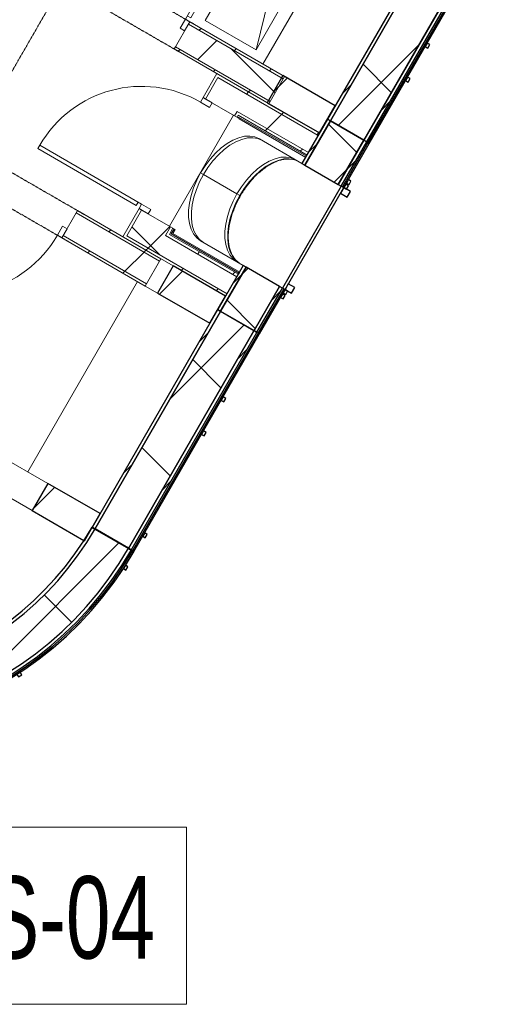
# Model space of a CAD drawing. Header units: centimetres. Extents: x 6036 to 22185, y 5782 to 11383.
# Tile 132 of 183: x 14596 to 14962, y 6739 to 7491. Entities that reach past the tile are written whole.
import ezdxf

# ---------------------------------------------------------------- set-up
doc = ezdxf.new("R2010")
doc.units = ezdxf.units.CM
doc.linetypes.add('Dash', pattern=[0.6, 0.3, -0.3])
for name, color, linetype, lineweight in [('A-ANNO-KEYN', 231, 'Continuous', 9), ('A-COLS', 52, 'Continuous', 9), ('A-COLS-HDLN', 52, 'Dash', 9), ('A-DOOR', 31, 'Continuous', 9), ('A-DOOR-FRAM', 31, 'Continuous', 9), ('A-DOOR-OPNG', 31, 'Continuous', 9), ('A-FLOR', 192, 'Continuous', 9), ('A-WALL', 113, 'Continuous', 9), ('A-WALL-FNSH', 113, 'Continuous', 25), ('A-WALL-PATT', 111, 'Continuous', 25), ('Q-CASE', 31, 'Continuous', 9), ('S-BEAM', 12, 'Continuous', 9)]:
    doc.layers.add(name, color=color, linetype=linetype, lineweight=lineweight)
doc.styles.add('Arial Narrow', font='ARIALN.TTF', dxfattribs={"width": 0.85, "height": 63})
pattern_1 = [(45, (5468.8, 0), (-33.67596, 33.67596), [])]
pattern_2 = [(345, (-11019.348, 4161.74), (7.76457, 28.977775), [])]
pattern_3 = [(345, (-11019.35, 4161.74), (19.41143, 72.44444), []), (75, (-11019.35, 4161.74), (-72.44444, 19.41143), [])]
pattern_4 = [(45, (5468.8, 0), (-21.2132, 21.2132), [])]
pattern_5 = [(45, (5468.8, 0), (-53.033, 53.033), []), (135, (5468.8, 0), (-53.033, -53.033), [])]
pattern_6 = [(165, (11199.348, -4161.74), (-7.76457, -28.977775), [])]
pattern_7 = [(345, (-10839.025, 4161.74), (7.76457, 28.977775), [])]

# ---------------------------------------------------------------- blocks, each defined once
blk = doc.blocks.new('GEMO_WregaKoncowa - GEMO_WregaKoncowa-5468093-7-01 ZestMeble')
at = {"layer": 'A-COLS-HDLN', "color": 254}
for p, q in [((-12, 0), (-12, -103.31)), ((12, -103.31), (12, 0))]:
    blk.add_line(p, q, dxfattribs=at)
blk = doc.blocks.new('GEMO_PanelElewacyjny_Koncowy2v2 - GEMO_PanelElewacyjny_Standard_168_-8670192-7-01 ZestMeble')
at = {"layer": 'S-BEAM'}
h = blk.add_hatch(dxfattribs=at)
h.set_pattern_fill('FP_111', color=256, style=0, pattern_type=2)
h.set_pattern_definition(pattern_2)
h.paths.add_polyline_path([(-84, -241.98), (-45, -241.98), (-45, -239.44), (-84, -239.44)])
h = blk.add_hatch(dxfattribs=at)
h.set_pattern_fill('FP_111', color=256, style=0, pattern_type=2)
h.set_pattern_definition(pattern_2)
h.paths.add_polyline_path([(45, -241.98), (84, -241.98), (84, -239.44), (45, -239.44)])
h = blk.add_hatch(dxfattribs=at)
h.set_pattern_fill('FP_112', color=256, style=0, pattern_type=2)
h.set_pattern_definition(pattern_3)
h.paths.add_polyline_path([(-84, -271.54), (-45, -271.54), (-45, -241.98), (-84, -241.98), (-84, -252.97)])
h = blk.add_hatch(dxfattribs=at)
h.set_pattern_fill('FP_112', color=256, style=0, pattern_type=2)
h.set_pattern_definition(pattern_3)
h.paths.add_polyline_path([(45, -271.54), (84, -271.54), (84, -241.98), (45, -241.98)])
h = blk.add_hatch(dxfattribs=at)
h.set_pattern_fill('FP_111', color=256, style=0, pattern_type=2)
h.set_pattern_definition(pattern_2)
h.paths.add_polyline_path([(-84, -274.08), (-45, -274.08), (-45, -271.54), (-84, -271.54)])
h = blk.add_hatch(dxfattribs=at)
h.set_pattern_fill('FP_111', color=256, style=0, pattern_type=2)
h.set_pattern_definition(pattern_2)
h.paths.add_polyline_path([(45, -274.08), (84, -274.08), (84, -271.54), (45, -271.54)])
for p, q in [((0, -175.81), (0, -178.35)), ((0, -178.35), (0, -175.81)), ((0, -178.35), (0, -207.91)), ((0, -207.91), (0, -178.35)), ((-45, -239.44), (-45, -201.79)), ((45, -201.79), (45, -239.44)), ((0, -207.91), (0, -210.45)), ((0, -210.45), (0, -207.91)), ((0, -210.45), (0, -211.03)), ((0, -211.03), (0, -210.45)), ((-44.54, -230.2), (-45, -233.89)), ((-45, -233.89), (-44.54, -230.2)), ((-84, -275.23), (-84, -274.08)), ((84, -274.08), (84, -275.23))]:
    blk.add_line(p, q, dxfattribs=at)
at = {"layer": 'S-BEAM', "lineweight": 25}
for p, q in [((-84, -239.44), (-84, -241.98)), ((-45, -239.44), (-84, -239.44)), ((-45, -241.98), (-45, -239.44)), ((84, -239.44), (45, -239.44)), ((45, -239.44), (45, -241.98)), ((84, -241.98), (84, -239.44)), ((-84, -241.98), (-45, -241.98)), ((-84, -241.98), (-84, -271.54)), ((-45, -241.98), (-84, -241.98)), ((-45, -271.54), (-45, -241.98)), ((84, -241.98), (45, -241.98)), ((45, -241.98), (45, -271.54)), ((45, -241.98), (84, -241.98)), ((84, -271.54), (84, -241.98)), ((-84, -271.54), (-45, -271.54)), ((-84, -271.54), (-84, -274.08)), ((-45, -271.54), (-84, -271.54)), ((-84, -274.08), (-45, -274.08)), ((-84, -275.23), (-84, -276.39)), ((-45, -275.23), (-84, -275.23)), ((-84, -276.39), (-45, -276.39)), ((-49, -276.39), (-52, -276.39)), ((-52, -276.39), (-52, -278.7)), ((-49, -278.7), (-49, -276.39)), ((-48, -276.39), (-48, -278.7)), ((-45, -276.39), (-48, -276.39)), ((-45, -274.08), (-45, -271.54)), ((45, -274.08), (-45, -274.08)), ((-45, -274.08), (-45, -276.39)), ((-45, -276.39), (-45, -275.23)), ((-40, -276.39), (-45, -276.39)), ((-45, -276.39), (-45, -282.16)), ((-45, -276.39), (45, -276.39)), ((-45, -278.7), (-45, -276.39)), ((-40, -282.16), (-40, -276.39)), ((40, -276.39), (40, -282.16)), ((45, -276.39), (40, -276.39)), ((45, -271.54), (84, -271.54)), ((84, -271.54), (45, -271.54)), ((45, -271.54), (45, -274.08)), ((45, -276.39), (45, -274.08)), ((45, -274.08), (84, -274.08)), ((84, -275.23), (45, -275.23)), ((45, -275.23), (45, -276.39)), ((45, -282.16), (45, -276.39)), ((48, -276.39), (45, -276.39)), ((45, -276.39), (45, -278.7)), ((45, -276.39), (84, -276.39)), ((48, -278.7), (48, -276.39)), ((52, -276.39), (49, -276.39)), ((49, -276.39), (49, -278.7)), ((52, -278.7), (52, -276.39)), ((84, -274.08), (84, -271.54)), ((84, -276.39), (84, -275.23)), ((-52, -278.7), (-49, -278.7)), ((-48, -278.7), (-45, -278.7)), ((-45, -282.16), (-40, -282.16)), ((40, -282.16), (45, -282.16)), ((45, -278.7), (48, -278.7)), ((49, -278.7), (52, -278.7))]:
    blk.add_line(p, q, dxfattribs=at)
at = {"layer": 'S-BEAM', "flags": 128}
for points in [[(-45, -201.79), (-44.54, -198.1), (-43.18, -194.47), (-40.93, -191), (-37.86, -187.75), (-34.01, -184.78), (-29.47, -182.16), (-24.33, -179.94), (-18.69, -178.16), (-12.68, -176.87), (-6.4, -176.08), (0, -175.81)], [(0, -178.35), (-6.4, -178.62), (-12.68, -179.41), (-18.69, -180.7), (-24.33, -182.48), (-29.47, -184.7), (-34.01, -187.32), (-37.86, -190.29), (-40.93, -193.54), (-43.18, -197.02), (-44.54, -200.64), (-45, -204.33)], [(-45, -204.33), (-44.54, -200.64), (-43.18, -197.02), (-40.93, -193.54), (-37.86, -190.29), (-34.01, -187.32), (-29.47, -184.7), (-24.33, -182.48), (-18.69, -180.7), (-12.68, -179.41), (-6.4, -178.62), (0, -178.35)], [(0, -175.81), (6.4, -176.08), (12.68, -176.87), (18.69, -178.16), (24.33, -179.94), (29.47, -182.16), (34.01, -184.78), (37.86, -187.75), (40.93, -191), (43.18, -194.47), (44.54, -198.1), (45, -201.79)], [(0, -178.35), (6.4, -178.62), (12.68, -179.41), (18.69, -180.7), (24.33, -182.48), (29.47, -184.7), (34.01, -187.32), (37.86, -190.29), (40.93, -193.54), (43.18, -197.02), (44.54, -200.64), (45, -204.33)], [(45, -204.33), (44.54, -200.64), (43.18, -197.02), (40.93, -193.54), (37.86, -190.29), (34.01, -187.32), (29.47, -184.7), (24.33, -182.48), (18.69, -180.7), (12.68, -179.41), (6.4, -178.62), (0, -178.35)], [(0, -210.45), (-6.4, -210.72), (-12.68, -211.51), (-18.69, -212.8), (-24.33, -214.58), (-29.47, -216.8), (-34.01, -219.42), (-37.86, -222.39), (-40.93, -225.64), (-43.18, -229.12), (-44.54, -232.74), (-45, -236.44)], [(0, -207.91), (-6.4, -208.18), (-12.68, -208.97), (-18.69, -210.26), (-24.33, -212.04), (-29.47, -214.26), (-34.01, -216.88), (-37.86, -219.85), (-40.93, -223.1), (-43.18, -226.58), (-44.54, -230.19)], [(-44.54, -230.19), (-43.18, -226.58), (-40.93, -223.1), (-37.86, -219.85), (-34.01, -216.88), (-29.47, -214.26), (-24.33, -212.04), (-18.69, -210.26), (-12.68, -208.97), (-6.4, -208.18), (0, -207.91)], [(45, -233.89), (44.54, -230.2), (43.18, -226.58), (40.93, -223.1), (37.86, -219.85), (34.01, -216.88), (29.47, -214.26), (24.33, -212.04), (18.69, -210.26), (12.68, -208.97), (6.4, -208.18), (0, -207.91)], [(0, -207.91), (6.4, -208.18), (12.68, -208.97), (18.69, -210.26), (24.33, -212.04), (29.47, -214.26), (34.01, -216.88), (37.86, -219.85), (40.93, -223.1), (43.18, -226.58), (44.54, -230.2), (45, -233.89)], [(45, -236.44), (44.54, -232.74), (43.18, -229.12), (40.93, -225.64), (37.86, -222.39), (34.01, -219.42), (29.47, -216.8), (24.33, -214.58), (18.69, -212.8), (12.68, -211.51), (6.4, -210.72), (0, -210.45)]]:
    blk.add_lwpolyline(points, dxfattribs=at)
at = {"layer": 'S-BEAM'}
for points in [[(0, -211.03), (-1.48, -211.03), (-3.69, -211.1), (-6.6, -211.3), (-8.78, -211.52), (-10.94, -211.8), (-13.07, -212.14), (-15.16, -212.54), (-17.23, -213), (-19.25, -213.52), (-21.22, -214.09), (-23.15, -214.72), (-25.63, -215.63), (-28.01, -216.65), (-30.23, -217.75), (-31.83, -218.63), (-33.36, -219.56), (-35.28, -220.84), (-37.04, -222.22), (-38.61, -223.65), (-39.7, -224.76), (-40.7, -225.9), (-41.59, -227.06), (-42.39, -228.26), (-43.08, -229.47), (-43.67, -230.7), (-44.15, -231.94), (-44.53, -233.2), (-44.89, -234.88), (-45, -236.16), (-45, -237.01)], [(45, -237.01), (45, -236.16), (44.89, -234.88), (44.53, -233.2), (44.15, -231.94), (43.67, -230.7), (43.08, -229.47), (42.39, -228.26), (41.59, -227.06), (40.7, -225.9), (39.7, -224.76), (38.61, -223.65), (37.04, -222.22), (35.28, -220.84), (33.36, -219.56), (31.83, -218.63), (30.23, -217.75), (28.01, -216.65), (25.63, -215.63), (23.15, -214.72), (21.22, -214.09), (19.25, -213.52), (17.23, -213), (15.16, -212.54), (13.07, -212.14), (10.94, -211.8), (8.78, -211.52), (6.6, -211.3), (3.69, -211.1), (1.48, -211.03), (0, -211.03)]]:
    blk.add_open_spline(points, degree=3, knots=[0, 0, 0, 0, 0.0625, 0.09375, 0.125, 0.15625, 0.1875, 0.21875, 0.25, 0.28125, 0.3125, 0.34375, 0.375, 0.4375, 0.46875, 0.5, 0.53125, 0.5625, 0.625, 0.65625, 0.6875, 0.71875, 0.75, 0.78125, 0.8125, 0.84375, 0.875, 0.90625, 0.9375, 1, 1, 1, 1], dxfattribs=at)
blk = doc.blocks.new('GEMO_PanelElewacyjny_Narozny - GEMO_PanelElewacyjny_Standard-5490428-7-01 ZestMeble')
at = {"layer": 'S-BEAM'}
h = blk.add_hatch(dxfattribs=at)
h.set_pattern_fill('FP_113', color=256, style=0, pattern_type=2)
h.set_pattern_definition([(345, (-10743.348, 4161.74), (7.76457, 28.977775), [])])
h.paths.add_polyline_path([(-237.36, -137.04), (-227.48, -152.84), (-217.44, -166.85), (-206.06, -180.71), (-193.8, -193.8), (-180.71, -206.06), (-166.85, -217.44), (-152.27, -227.89), (-137.04, -237.36), (-121.22, -245.81), (-104.88, -253.22), (-88.1, -259.53), (-70.94, -264.74), (-53.47, -268.81), (-35.77, -271.73), (-17.13, -273.52), (0, -274.08), (0, -271.54), (-18.65, -270.89), (-36.97, -269.01), (-55.25, -265.86), (-76.55, -260.42), (-90.93, -255.86), (-108.18, -249.06), (-129.17, -238.71), (-141.09, -232.01), (-156.59, -221.84), (-171.36, -210.64), (-185.34, -198.45), (-198.45, -185.34), (-210.64, -171.36), (-221.84, -156.59), (-232.01, -141.09), (-241.09, -124.93), (-249.06, -108.18), (-255.86, -90.93), (-261.47, -73.26), (-265.86, -55.25), (-269.01, -36.97), (-270.91, -18.53), (-271.54, 0), (-274.08, 0), (-273.49, -17.93), (-271.73, -35.77), (-268.81, -53.47), (-264.74, -70.94), (-259.53, -88.1), (-251.15, -109.45), (-245.81, -121.22), (-240.23, -131.67)])
h.paths.add_polyline_path([(-212.38, -115.97), (-201.63, -133.6), (-193.71, -145.01), (-182.87, -158.46), (-171.1, -171.1), (-158.46, -182.87), (-145.01, -193.71), (-130.82, -203.56), (-115.97, -212.38), (-98.44, -220.97), (-84.56, -226.72), (-68.17, -232.18), (-51.44, -236.45), (-32.16, -239.76), (-17.26, -241.36), (0, -241.98), (0, -239.44), (-17.08, -238.83), (-38.7, -236.17), (-50.9, -233.97), (-67.46, -229.74), (-83.67, -224.34), (-101.85, -216.61), (-114.75, -210.15), (-129.45, -201.43), (-144.76, -190.66), (-156.8, -180.95), (-169.31, -169.31), (-182.22, -155.23), (-191.68, -143.49), (-201.43, -129.45), (-210.32, -114.41), (-217.8, -99.47), (-224.34, -83.67), (-229.74, -67.46), (-233.97, -50.9), (-237, -34.08), (-238.84, -16.76), (-239.44, 0), (-241.98, 0), (-241.26, -18.16), (-239.51, -34.44), (-236.45, -51.44), (-231.67, -69.68), (-226.72, -84.56), (-220.11, -100.52), (-212.52, -115.68)])
h = blk.add_hatch(dxfattribs=at)
h.set_pattern_fill('FP_114', color=256, style=0, pattern_type=2)
h.set_pattern_definition([(345, (-10743.35, 4161.74), (19.41143, 72.44444), []), (75, (-10743.35, 4161.74), (-72.44444, 19.41143), [])])
h.paths.add_polyline_path([(-232.01, -141.09), (-221.84, -156.59), (-210.64, -171.36), (-198.45, -185.34), (-185.34, -198.45), (-171.36, -210.64), (-153.2, -224.06), (-141.09, -232.01), (-124.93, -241.09), (-108.18, -249.06), (-90.93, -255.86), (-70.8, -262.07), (-55.25, -265.86), (-33.95, -269.32), (-18.53, -270.91), (0, -271.54), (0, -241.98), (-17.26, -241.36), (-37.03, -239.05), (-51.44, -236.45), (-68.34, -232.12), (-84.56, -226.72), (-100.52, -220.11), (-115.97, -212.38), (-130.82, -203.56), (-147.11, -192.02), (-158.46, -182.87), (-171.1, -171.1), (-184.44, -156.52), (-193.71, -145.01), (-203.56, -130.82), (-212.52, -115.68), (-220.11, -100.52), (-226.72, -84.56), (-232.18, -68.17), (-236.45, -51.44), (-239.51, -34.44), (-241.36, -17.26), (-241.98, 0), (-271.54, 0), (-270.91, -18.53), (-269.01, -36.97), (-264.65, -60.19), (-261.47, -73.26), (-255.86, -90.93), (-249.03, -108.23), (-241.09, -124.93), (-238.02, -130.4)])
at = {"layer": 'S-BEAM', "lineweight": 25}
for p, q in [((-275.23, 0), (-276.39, 0)), ((-271.54, 0), (-274.08, 0)), ((-241.98, 0), (-271.54, 0)), ((-239.44, 0), (-241.98, 0)), ((-276.03, -12.59), (-278.33, -12.71)), ((-278.33, -12.71), (-278.18, -15.7)), ((-275.88, -15.58), (-276.03, -12.59)), ((-278.18, -15.7), (-275.88, -15.58)), ((-247.04, -123.77), (-249.1, -124.82)), ((-249.1, -124.82), (-247.75, -127.49)), ((-247.75, -127.49), (-245.69, -126.45)), ((-245.69, -126.45), (-247.04, -123.77)), ((-232.58, -149.19), (-234.51, -150.45)), ((-234.51, -150.45), (-232.88, -152.97)), ((-230.94, -151.71), (-232.58, -149.19)), ((-232.88, -152.97), (-230.94, -151.71)), ((-151.71, -230.94), (-152.97, -232.88)), ((-152.97, -232.88), (-150.45, -234.51)), ((-149.19, -232.58), (-151.71, -230.94)), ((-150.45, -234.51), (-149.19, -232.58)), ((0, -241.98), (0, -239.44)), ((-126.45, -245.69), (-127.49, -247.75)), ((-127.49, -247.75), (-124.82, -249.1)), ((-123.77, -247.04), (-126.45, -245.69)), ((-124.82, -249.1), (-123.77, -247.04)), ((0, -271.54), (0, -241.98)), ((-15.58, -275.88), (-15.7, -278.18)), ((-15.7, -278.18), (-12.71, -278.33)), ((-12.59, -276.03), (-15.58, -275.88)), ((-12.71, -278.33), (-12.59, -276.03)), ((0, -274.08), (0, -271.54)), ((0, -276.39), (0, -275.23))]:
    blk.add_line(p, q, dxfattribs=at)
at = {"layer": 'S-BEAM'}
for p, q in [((-275.23, 0), (-274.08, 0)), ((0, -274.08), (0, -275.23))]:
    blk.add_line(p, q, dxfattribs=at)
at = {"layer": 'S-BEAM', "lineweight": 25}
for radius in [276.39, 274.08, 271.54, 275.23, 271.54, 241.98, 241.98, 239.44]:
    blk.add_arc((0, 0), radius, 180, 270, dxfattribs=at)
blk = doc.blocks.new('GEMO_WregaPodstawowaDrewno - GEMO_WregaPodstawowaDrewno-5875956-7-01 ZestMeble')
at = {"layer": 'A-COLS-HDLN', "color": 254}
for p, q in [((-12, 391.15), (-12, -391.15)), ((12, -391.15), (12, 391.15))]:
    blk.add_line(p, q, dxfattribs=at)
blk = doc.blocks.new('CASE_Szafa_P2 - E21-S_Regal_Instx60x100__Administracja_low-6074597-7-01 ZestMeble')
at = {"layer": 'Q-CASE'}
for p, q in [((77.37, 0), (-77.37, 0)), ((-77.37, 0), (-77.37, -45)), ((77.37, 0), (-77.37, 0)), ((-77.37, 0), (-77.37, -45)), ((-77.37, -45), (77.37, 0)), ((77.37, 0), (-77.37, 0)), ((77.37, -45), (77.37, 0)), ((77.37, -45), (77.37, 0)), ((-77.37, -45), (77.37, -45)), ((-77.37, -45), (77.37, -45))]:
    blk.add_line(p, q, dxfattribs=at)
blk = doc.blocks.new('GEMO_PanelElewacyjny_Koncowy1 - GEMO_PanelElewacyjny_Standard_192_-7943426-7-01 ZestMeble')
at = {"layer": 'S-BEAM'}
h = blk.add_hatch(dxfattribs=at)
h.set_pattern_fill('FP_172', color=256, style=0, pattern_type=2)
h.set_pattern_definition(pattern_6)
h.paths.add_polyline_path([(96, 274.08), (-96, 274.08), (-96, 271.54), (96, 271.54)])
h = blk.add_hatch(dxfattribs=at)
h.set_pattern_fill('FP_173', color=256, style=0, pattern_type=2)
h.set_pattern_definition([(165, (11199.35, -4161.74), (-19.41143, -72.44444), []), (255, (11199.35, -4161.74), (72.44444, -19.41143), [])])
h.paths.add_polyline_path([(96, 271.54), (-96, 271.2), (-96, 241.98), (96, 241.98), (96, 270.08)])
h = blk.add_hatch(dxfattribs=at)
h.set_pattern_fill('FP_172', color=256, style=0, pattern_type=2)
h.set_pattern_definition(pattern_6)
h.paths.add_polyline_path([(96, 241.98), (-96, 241.98), (-96, 239.44), (96, 239.44)])
at = {"layer": 'S-BEAM', "lineweight": 25}
for p, q in [((-79.5, 278.7), (-82.5, 278.7)), ((-82.5, 278.7), (-82.5, 276.39)), ((-79.5, 276.39), (-79.5, 278.7)), ((10.5, 278.7), (7.5, 278.7)), ((7.5, 278.7), (7.5, 276.39)), ((10.5, 276.39), (10.5, 278.7)), ((40.5, 278.7), (37.5, 278.7)), ((37.5, 278.7), (37.5, 276.39)), ((40.5, 276.39), (40.5, 278.7)), ((96, 276.39), (-96, 276.39)), ((-96, 276.39), (-96, 275.23)), ((-96, 275.23), (96, 275.23)), ((96, 274.08), (-96, 274.08)), ((-96, 274.08), (-96, 271.54)), ((-96, 271.54), (96, 271.54)), ((96, 271.54), (-96, 271.54)), ((-96, 271.54), (-96, 241.98)), ((-82.5, 276.39), (-79.5, 276.39)), ((7.5, 276.39), (10.5, 276.39)), ((37.5, 276.39), (40.5, 276.39)), ((96, 275.23), (96, 276.39)), ((96, 271.54), (96, 274.08)), ((96, 241.98), (96, 271.54)), ((96, 241.98), (-96, 241.98)), ((-96, 241.98), (-96, 239.44)), ((-96, 241.98), (96, 241.98)), ((96, 239.44), (96, 241.98)), ((-96, 239.44), (96, 239.44))]:
    blk.add_line(p, q, dxfattribs=at)
at = {"layer": 'S-BEAM'}
for p, q in [((-96, 274.08), (-96, 275.23)), ((96, 275.23), (96, 274.08))]:
    blk.add_line(p, q, dxfattribs=at)
blk = doc.blocks.new('GEMO_PanelElewacyjny_Koncowy1 - GEMO_PanelElewacyjny_Standard_192_-5489561-7-01 ZestMeble')
at = {"layer": 'S-BEAM'}
h = blk.add_hatch(dxfattribs=at)
h.set_pattern_fill('FP_178', color=256, style=0, pattern_type=2)
h.set_pattern_definition(pattern_7)
h.paths.add_polyline_path([(-96, -241.98), (96, -241.98), (96, -239.44), (-96, -239.44)])
h = blk.add_hatch(dxfattribs=at)
h.set_pattern_fill('FP_179', color=256, style=0, pattern_type=2)
h.set_pattern_definition([(345, (-10839.025, 4161.74), (19.41143, 72.44444), []), (75, (-10839.025, 4161.74), (-72.44444, 19.41143), [])])
h.paths.add_polyline_path([(-96, -271.54), (96, -271.54), (96, -241.98), (-96, -241.98), (-96, -249.9)])
h = blk.add_hatch(dxfattribs=at)
h.set_pattern_fill('FP_178', color=256, style=0, pattern_type=2)
h.set_pattern_definition(pattern_7)
h.paths.add_polyline_path([(-96, -274.08), (96, -274.08), (96, -271.54), (-96, -271.54)])
at = {"layer": 'S-BEAM', "lineweight": 25}
for p, q in [((96, -239.44), (-96, -239.44)), ((-96, -239.44), (-96, -241.98)), ((96, -241.98), (96, -239.44)), ((-96, -241.98), (96, -241.98)), ((96, -241.98), (-96, -241.98)), ((-96, -241.98), (-96, -271.54)), ((96, -271.54), (96, -241.98)), ((96, -271.54), (-96, -271.54)), ((-96, -271.54), (-96, -274.08)), ((-96, -271.54), (96, -271.54)), ((-96, -274.08), (96, -274.08)), ((96, -275.23), (-96, -275.23)), ((-96, -275.23), (-96, -276.39)), ((-96, -276.39), (96, -276.39)), ((-79.5, -276.39), (-82.5, -276.39)), ((-82.5, -276.39), (-82.5, -278.7)), ((-79.5, -278.7), (-79.5, -276.39)), ((10.5, -276.39), (7.5, -276.39)), ((7.5, -276.39), (7.5, -278.7)), ((10.5, -278.7), (10.5, -276.39)), ((40.5, -276.39), (37.5, -276.39)), ((37.5, -276.39), (37.5, -278.7)), ((40.5, -278.7), (40.5, -276.39)), ((96, -274.08), (96, -271.54)), ((96, -276.39), (96, -275.23)), ((-82.5, -278.7), (-79.5, -278.7)), ((7.5, -278.7), (10.5, -278.7)), ((37.5, -278.7), (40.5, -278.7))]:
    blk.add_line(p, q, dxfattribs=at)
at = {"layer": 'S-BEAM'}
blk.add_line((96, -274.08), (96, -275.23), dxfattribs=at)
blk = doc.blocks.new('DOOR_Drzwi-1S_P1 - C13-D_Drzwi_90x200_-8233003-7-01 ZestMeble')
at = {"layer": 'A-DOOR'}
for p, q in [((48, 102), (45, 102)), ((45, 12), (45, 102)), ((48, 15), (48, 102)), ((48, 15), (45, 15))]:
    blk.add_line(p, q, dxfattribs=at)
at = {"layer": 'A-DOOR-FRAM'}
for p, q in [((-49, 4), (-49, 12)), ((-49, 12), (-45, 12)), ((-45, 12), (-45, 4)), ((45, 4), (45, 12)), ((45, 12), (49, 12)), ((49, 12), (49, 4)), ((-45, 4), (-49, 4)), ((49, 4), (45, 4))]:
    blk.add_line(p, q, dxfattribs=at)
at = {"layer": 'A-DOOR-OPNG'}
blk.add_arc((45, 12), 90, 90, 180, dxfattribs=at)
blk = doc.blocks.new('DOOR_Drzwi-1S_P1 - C13-D_Drzwi_90x200_-8677137-7-01 ZestMeble')
at = {"layer": 'A-DOOR'}
for p, q in [((45, -16), (45, -106)), ((48, -19), (45, -19)), ((48, -19), (48, -106)), ((48, -106), (45, -106))]:
    blk.add_line(p, q, dxfattribs=at)
at = {"layer": 'A-DOOR-FRAM'}
for p, q in [((-45, -8), (-49, -8)), ((-49, -8), (-49, -16)), ((-45, -16), (-45, -8)), ((49, -8), (45, -8)), ((45, -8), (45, -16)), ((49, -16), (49, -8)), ((-49, -16), (-45, -16)), ((45, -16), (49, -16))]:
    blk.add_line(p, q, dxfattribs=at)
at = {"layer": 'A-DOOR-OPNG'}
blk.add_arc((45, -16), 90, 180, 270, dxfattribs=at)
blk = doc.blocks.new('DOOR_Drzwi-1S_P1 - C13-D_Drzwi_90x200_-8233004-7-01 ZestMeble')
at = {"layer": 'A-DOOR'}
for p, q in [((48, 102), (45, 102)), ((45, 12), (45, 102)), ((48, 15), (48, 102)), ((48, 15), (45, 15))]:
    blk.add_line(p, q, dxfattribs=at)
at = {"layer": 'A-DOOR-FRAM'}
for p, q in [((-49, 4), (-49, 12)), ((-49, 12), (-45, 12)), ((-45, 12), (-45, 4)), ((45, 4), (45, 12)), ((45, 12), (49, 12)), ((49, 12), (49, 4)), ((-45, 4), (-49, 4)), ((49, 4), (45, 4))]:
    blk.add_line(p, q, dxfattribs=at)
at = {"layer": 'A-DOOR-OPNG'}
blk.add_arc((45, 12), 90, 90, 180, dxfattribs=at)

msp = doc.modelspace()

# ---------------------------------------------------------------- hatches: boundary and pattern name
at = {"layer": 'A-COLS'}
h = msp.add_hatch(dxfattribs=at)
h.set_pattern_fill('FP_35', color=256, style=0, pattern_type=2)
h.set_pattern_definition(pattern_1)
h.paths.add_polyline_path([(14825.93, 7404.66), (14837.93, 7425.45), (14797.93, 7448.54), (14785.93, 7427.75), (14809.14, 7414.35)])
h = msp.add_hatch(dxfattribs=at)
h.set_pattern_fill('FP_35', color=256, style=0, pattern_type=2)
h.set_pattern_definition(pattern_1)
h.paths.add_polyline_path([(14741.93, 7259.17), (14753.93, 7279.95), (14713.93, 7303.05), (14701.93, 7282.26), (14710.32, 7277.42)])
h = msp.add_hatch(dxfattribs=at)
h.set_pattern_fill('FP_35', color=256, style=0, pattern_type=2)
h.set_pattern_definition(pattern_1)
h.paths.add_polyline_path([(14645.93, 7092.89), (14657.93, 7113.68), (14617.93, 7136.77), (14605.93, 7115.99), (14636.2, 7098.51)])
at = {"layer": 'A-WALL-PATT', "lineweight": 9}
h = msp.add_hatch(dxfattribs=at)
h.set_pattern_fill('FP_14', color=256, style=0, pattern_type=2)
h.set_pattern_definition(pattern_5)
h.paths.add_polyline_path([(14788.18, 7428.77), (14798.18, 7446.09), (14725.7, 7487.93), (14715.7, 7470.61), (14784.56, 7430.85)])
h.paths.add_polyline_path([(14630.82, 7519.61), (14640.82, 7536.93), (14639.96, 7537.43), (14629.96, 7520.11)])
h = msp.add_hatch(dxfattribs=at)
h.set_pattern_fill('FP_13', color=256, style=0, pattern_type=2)
h.set_pattern_definition(pattern_4)
h.paths.add_polyline_path([(14798.18, 7446.09), (14799.18, 7447.82), (14726.7, 7489.66), (14725.7, 7487.93), (14784.43, 7454.02)])
h.paths.add_polyline_path([(14640.82, 7536.93), (14641.82, 7538.66), (14640.96, 7539.16), (14639.96, 7537.43)])
h = msp.add_hatch(dxfattribs=at)
h.set_pattern_fill('FP_13', color=256, style=0, pattern_type=2)
h.set_pattern_definition(pattern_4)
h.paths.add_polyline_path([(14787.18, 7427.03), (14788.18, 7428.77), (14715.7, 7470.61), (14714.7, 7468.88), (14784.43, 7428.62)])
h.paths.add_polyline_path([(14629.82, 7517.88), (14630.82, 7519.61), (14629.96, 7520.11), (14628.96, 7518.38)])
h = msp.add_hatch(dxfattribs=at)
h.set_pattern_fill('FP_13', color=256, style=0, pattern_type=2)
h.set_pattern_definition(pattern_4)
h.paths.add_polyline_path([(14677.27, 7324.21), (14689.7, 7345.73), (14687.8, 7346.83), (14675.37, 7325.31)])
h.paths.add_polyline_path([(14738.7, 7430.6), (14749.27, 7448.92), (14747.37, 7450.02), (14736.8, 7431.7), (14738.28, 7430.85)])
h = msp.add_hatch(dxfattribs=at)
h.set_pattern_fill('FP_14', color=256, style=0, pattern_type=2)
h.set_pattern_definition(pattern_5)
h.paths.add_polyline_path([(14700.54, 7313.31), (14711.87, 7332.93), (14689.7, 7345.73), (14678.37, 7326.11), (14691.44, 7318.57)])
h.paths.add_polyline_path([(14760.87, 7417.8), (14770.34, 7434.21), (14748.17, 7447.01), (14738.7, 7430.6), (14759.73, 7418.46)])
h = msp.add_hatch(dxfattribs=at)
h.set_pattern_fill('FP_13', color=256, style=0, pattern_type=2)
h.set_pattern_definition(pattern_4)
h.paths.add_polyline_path([(14825.01, 7402.65), (14826.11, 7404.55), (14749.27, 7448.92), (14748.17, 7447.01), (14809.14, 7411.81)])
h = msp.add_hatch(dxfattribs=at)
h.set_pattern_fill('FP_14', color=256, style=0, pattern_type=2)
h.set_pattern_definition(pattern_5)
h.paths.add_polyline_path([(14817.51, 7389.66), (14825.01, 7402.65), (14770.34, 7434.21), (14762.84, 7421.22), (14809.14, 7394.49)])
h = msp.add_hatch(dxfattribs=at)
h.set_pattern_fill('FP_13', color=256, style=0, pattern_type=2)
h.set_pattern_definition(pattern_4)
h.paths.add_polyline_path([(14709.95, 7325.2), (14713.78, 7331.83), (14711.87, 7332.93), (14708.04, 7326.3)])
h.paths.add_polyline_path([(14762.78, 7416.7), (14764.75, 7420.12), (14762.84, 7421.22), (14760.87, 7417.8)])
h = msp.add_hatch(dxfattribs=at)
h.set_pattern_fill('FP_13', color=256, style=0, pattern_type=2)
h.set_pattern_definition(pattern_4)
h.paths.add_polyline_path([(14816.41, 7387.75), (14817.51, 7389.66), (14764.75, 7420.12), (14763.65, 7418.21), (14809.14, 7391.95)])
h = msp.add_hatch(dxfattribs=at)
h.set_pattern_fill('FP_14', color=256, style=0, pattern_type=2)
h.set_pattern_definition(pattern_5)
h.paths.add_polyline_path([(14693.57, 7289.4), (14703.57, 7306.72), (14639.75, 7343.56), (14629.75, 7326.24), (14681.94, 7296.11)])
h = msp.add_hatch(dxfattribs=at)
h.set_pattern_fill('FP_13', color=256, style=0, pattern_type=2)
h.set_pattern_definition(pattern_4)
h.paths.add_polyline_path([(14703.57, 7306.72), (14704.57, 7308.45), (14640.75, 7345.3), (14639.75, 7343.56), (14685.61, 7317.08)])
h = msp.add_hatch(dxfattribs=at)
h.set_pattern_fill('FP_13', color=256, style=0, pattern_type=2)
h.set_pattern_definition(pattern_4)
h.paths.add_polyline_path([(14692.57, 7287.67), (14693.57, 7289.4), (14629.75, 7326.24), (14628.75, 7324.51), (14677.94, 7296.11)])
h = msp.add_hatch(dxfattribs=at)
h.set_pattern_fill('FP_13', color=256, style=0, pattern_type=2)
h.set_pattern_definition(pattern_4)
h.paths.add_polyline_path([(14754.11, 7279.85), (14755.21, 7281.75), (14678.37, 7326.11), (14677.27, 7324.21), (14725.94, 7296.11)])
h = msp.add_hatch(dxfattribs=at)
h.set_pattern_fill('FP_14', color=256, style=0, pattern_type=2)
h.set_pattern_definition(pattern_5)
h.paths.add_polyline_path([(14755.21, 7281.75), (14762.71, 7294.74), (14708.04, 7326.3), (14700.54, 7313.31), (14730.34, 7296.11)])
h = msp.add_hatch(dxfattribs=at)
h.set_pattern_fill('FP_13', color=256, style=0, pattern_type=2)
h.set_pattern_definition(pattern_4)
h.paths.add_polyline_path([(14762.71, 7294.74), (14763.81, 7296.65), (14711.05, 7327.11), (14709.95, 7325.2), (14760.34, 7296.11)])

# ---------------------------------------------------------------- linework, layer by layer
at = {"layer": 'A-ANNO-KEYN', "flags": 128}
msp.add_lwpolyline([(14425.94, 6873.89), (14724.2, 6873.89), (14724.2, 6738.59), (14425.94, 6738.59)], close=True, dxfattribs=at)
at = {"layer": 'A-COLS', "lineweight": 25}
for p, q in [((14797.93, 7448.54), (14785.93, 7427.75)), ((14837.93, 7425.45), (14797.93, 7448.54)), ((14785.93, 7427.75), (14825.93, 7404.66)), ((14825.93, 7404.66), (14837.93, 7425.45)), ((14713.93, 7303.05), (14701.93, 7282.26)), ((14753.93, 7279.95), (14713.93, 7303.05)), ((14701.93, 7282.26), (14741.93, 7259.17)), ((14741.93, 7259.17), (14753.93, 7279.95)), ((14617.93, 7136.77), (14605.93, 7115.99)), ((14657.93, 7113.68), (14617.93, 7136.77)), ((14605.93, 7115.99), (14645.53, 7093.12)), ((14645.93, 7092.89), (14657.93, 7113.68)), ((14645.55, 7093.11), (14645.93, 7092.89))]:
    msp.add_line(p, q, dxfattribs=at)
at = {"layer": 'A-COLS'}
for p, q in [((14701.93, 7282.26), (14692.57, 7287.67)), ((14562.93, 7168.52), (14617.93, 7136.77)), ((14605.93, 7115.99), (14550.93, 7147.74))]:
    msp.add_line(p, q, dxfattribs=at)
at = {"layer": 'A-FLOR'}
for p, q in [((14782.62, 7457.38), (14866.62, 7602.87)), ((14711.04, 7333.41), (14760.04, 7418.28)), ((14602.62, 7145.61), (14686.62, 7291.1))]:
    msp.add_line(p, q, dxfattribs=at)
at = {"layer": 'A-WALL', "color": 9, "lineweight": 18}
for p, q in [((14725.7, 7487.93), (14715.7, 7470.61)), ((14798.18, 7446.09), (14725.7, 7487.93)), ((14788.18, 7428.77), (14715.7, 7470.61)), ((14788.18, 7428.77), (14798.18, 7446.09)), ((14760.87, 7417.8), (14762.84, 7421.22)), ((14760.87, 7417.8), (14762.78, 7416.7)), ((14762.78, 7416.7), (14763.65, 7418.21)), ((14817.51, 7389.66), (14762.84, 7421.22)), ((14816.41, 7387.75), (14763.65, 7418.21)), ((14816.41, 7387.75), (14817.51, 7389.66)), ((14639.75, 7343.56), (14629.75, 7326.24)), ((14703.57, 7306.72), (14639.75, 7343.56)), ((14708.04, 7326.3), (14711.87, 7332.93)), ((14711.05, 7327.11), (14713.78, 7331.83)), ((14713.78, 7331.83), (14711.87, 7332.93)), ((14693.57, 7289.4), (14629.75, 7326.24)), ((14762.71, 7294.74), (14708.04, 7326.3)), ((14763.81, 7296.65), (14711.05, 7327.11)), ((14693.57, 7289.4), (14703.57, 7306.72)), ((14762.71, 7294.74), (14763.81, 7296.65))]:
    msp.add_line(p, q, dxfattribs=at)
at = {"layer": 'A-WALL'}
for p, q in [((14738.7, 7430.6), (14748.17, 7447.01)), ((14825.01, 7402.65), (14748.17, 7447.01)), ((14763.64, 7416.2), (14764.02, 7416.85)), ((14815.91, 7386.89), (14764.02, 7416.85)), ((14678.37, 7326.11), (14689.7, 7345.73)), ((14712.42, 7327.48), (14714.64, 7331.33)), ((14755.21, 7281.75), (14678.37, 7326.11)), ((14764.31, 7297.51), (14712.42, 7327.48))]:
    msp.add_line(p, q, dxfattribs=at)
at = {"layer": 'A-WALL', "color": 253}
for p, q in [((14738.7, 7430.6), (14760.87, 7417.8)), ((14817.51, 7389.66), (14825.01, 7402.65)), ((14711.87, 7332.93), (14689.7, 7345.73)), ((14755.21, 7281.75), (14762.71, 7294.74))]:
    msp.add_line(p, q, dxfattribs=at)
at = {"layer": 'A-WALL-FNSH', "color": 253, "lineweight": 9}
for p, q in [((14726.7, 7489.66), (14725.7, 7487.93)), ((14799.18, 7447.82), (14726.7, 7489.66)), ((14715.7, 7470.61), (14714.7, 7468.88)), ((14826.11, 7404.55), (14714.7, 7468.88)), ((14747.37, 7450.02), (14736.8, 7431.7)), ((14798.18, 7446.09), (14799.18, 7447.82)), ((14736.8, 7431.7), (14738.7, 7430.6)), ((14787.18, 7427.03), (14788.18, 7428.77)), ((14762.78, 7416.7), (14764.51, 7415.7)), ((14764.51, 7415.7), (14764.38, 7415.48)), ((14764.38, 7415.48), (14815.41, 7386.02)), ((14825.01, 7402.65), (14826.11, 7404.55)), ((14815.41, 7386.02), (14816.41, 7387.75)), ((14687.8, 7346.83), (14675.37, 7325.31)), ((14689.7, 7345.73), (14687.8, 7346.83)), ((14640.75, 7345.3), (14639.75, 7343.56)), ((14704.57, 7308.45), (14640.75, 7345.3)), ((14715.51, 7330.83), (14713.78, 7331.83)), ((14629.75, 7326.24), (14628.75, 7324.51)), ((14628.75, 7324.51), (14692.57, 7287.67)), ((14675.37, 7325.31), (14754.11, 7279.85)), ((14713.78, 7327.84), (14715.51, 7330.83)), ((14764.81, 7298.38), (14713.78, 7327.84)), ((14703.57, 7306.72), (14704.57, 7308.45)), ((14763.81, 7296.65), (14764.81, 7298.38)), ((14692.57, 7287.67), (14693.57, 7289.4)), ((14754.11, 7279.85), (14755.21, 7281.75))]:
    msp.add_line(p, q, dxfattribs=at)

# ---------------------------------------------------------------- block references
at = {"layer": 'A-COLS-HDLN', "color": 254}
for name, p, rotation in [('GEMO_WregaPodstawowaDrewno - GEMO_WregaPodstawowaDrewno-5875956-7-01 ZestMeble', (14582.57, 7462.03), 329.9999999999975), ('GEMO_WregaKoncowa - GEMO_WregaKoncowa-5468093-7-01 ZestMeble', (14634.96, 7528.77), 59.99999999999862), ('GEMO_WregaKoncowa - GEMO_WregaKoncowa-5468093-7-01 ZestMeble', (14550.96, 7383.28), 59.99999999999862)]:
    msp.add_blockref(name, p, dxfattribs=dict(at, rotation=rotation))
at = {"layer": 'A-DOOR'}
for name, p, rotation in [('DOOR_Drzwi-1S_P1 - C13-D_Drzwi_90x200_-8233004-7-01 ZestMeble', (14678.26, 7503.77), 330.0000000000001), ('DOOR_Drzwi-1S_P1 - C13-D_Drzwi_90x200_-8677137-7-01 ZestMeble', (14726.15, 7381.27), 240.0000000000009), ('DOOR_Drzwi-1S_P1 - C13-D_Drzwi_90x200_-8233003-7-01 ZestMeble', (14592.31, 7359.4), 150.0000000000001)]:
    msp.add_blockref(name, p, dxfattribs=dict(at, rotation=rotation))
at = {"layer": 'Q-CASE', "rotation": 239.9999999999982}
msp.add_blockref('CASE_Szafa_P2 - E21-S_Regal_Instx60x100__Administracja_low-6074597-7-01 ZestMeble', (14816.04, 7535.26), dxfattribs=at)
at = {"layer": 'S-BEAM'}
for name, p, rotation in [('GEMO_PanelElewacyjny_Koncowy1 - GEMO_PanelElewacyjny_Standard_192_-7943426-7-01 ZestMeble', (14672.65, 7618.05), 240.0000000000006), ('GEMO_PanelElewacyjny_Koncowy2v2 - GEMO_PanelElewacyjny_Standard_168_-8670192-7-01 ZestMeble', (14582.65, 7462.17), 59.99999999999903), ('GEMO_PanelElewacyjny_Koncowy1 - GEMO_PanelElewacyjny_Standard_192_-5489561-7-01 ZestMeble', (14492.49, 7306), 59.99999999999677), ('GEMO_PanelElewacyjny_Narozny - GEMO_PanelElewacyjny_Standard-5490428-7-01 ZestMeble', (14444.65, 7223.14), 59.99999999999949)]:
    msp.add_blockref(name, p, dxfattribs=dict(at, rotation=rotation))

# ---------------------------------------------------------------- texts
at = {"layer": 'A-ANNO-KEYN', "insert": (14440.94, 6836.56), "char_height": 63, "width": 322.9999, "attachment_point": 1, "style": 'Arial Narrow'}
msp.add_mtext('E25-S-04', dxfattribs=at)

doc.saveas('drawing.dxf')
